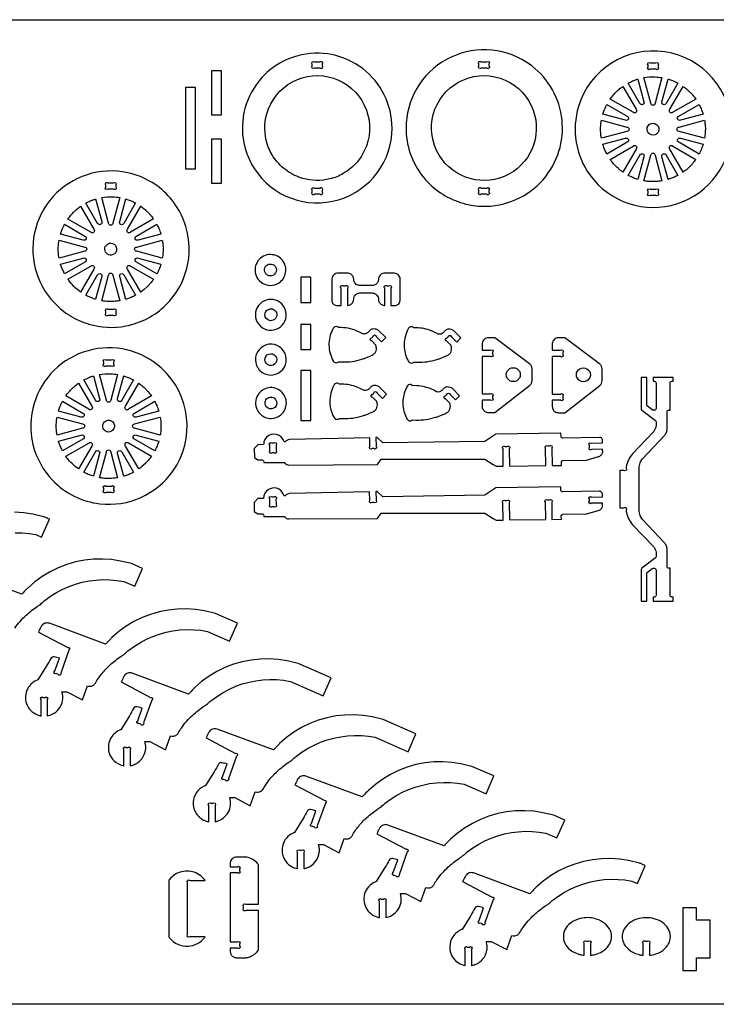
# Model space of a CAD drawing. Extents: x -50 to 95, y -24 to 55.
# Tile 2 of 3: x -19 to 37, y -24 to 55. Entities that reach past the tile are written whole.
import ezdxf

# ---------------------------------------------------------------- set-up
doc = ezdxf.new("R2010")
doc.units = 0
doc.header["$MEASUREMENT"] = 0
doc.layers.get('0').update_dxf_attribs({"linetype": 'CONTINUOUS'})
doc.layers.add('SECTIONCUTEDGES', color=18, linetype='CONTINUOUS')

msp = doc.modelspace()

# ---------------------------------------------------------------- linework, layer by layer
msp.add_lwpolyline([(94.765, -23.803), (-50.251, -23.803), (-50.251, 54.803), (94.765, 54.803)], close=True)
at = {"layer": 'SECTIONCUTEDGES'}
for points in [[(0.165, 42.89, 0.331784), (6.876, 40.425, 0.331988), (11.15, 46.152, 0.233331), (8.809, 50.894, 0.233148), (3.619, 51.923, 0.174605), (0.299, 49.612, 0.237892), (-0.505, 44.286, 0.032676), (-0.216, 43.568, 0.03255)], [(14.007, 41.831, 0.070963), (15.385, 40.751, 0.069817), (17.036, 40.085, 0.034745), (17.839, 39.943, 0.061427), (19.394, 39.97, 0.222532), (23.822, 42.859, 0.429696), (21.517, 51.63, 0.275209), (15.138, 51.407, 0.274744), (12.286, 45.687, 0.086691), (12.809, 43.612, 0.086412)], [(26.949, 42.41, 0.325322), (33.936, 40.118, 0.325497), (38.262, 46.06, 0.371858), (32.929, 52.24, 0.371962), (26.038, 47.867, 0.115164), (25.857, 45.03, 0.115322)], [(5.399, 50.941), (4.955, 50.941, -1), (4.779, 51.117), (4.779, 51.264, -1), (4.955, 51.441), (5.399, 51.441, -1), (5.575, 51.264), (5.575, 51.117, -1)], [(18.269, 51.441), (18.712, 51.441, -1), (18.889, 51.264), (18.889, 51.117, -1), (18.712, 50.941), (18.269, 50.941, -1), (18.092, 51.117), (18.092, 51.264, -1)], [(31.772, 51.347), (32.215, 51.347, -1), (32.392, 51.171), (32.392, 51.024, -1), (32.215, 50.847), (31.772, 50.847, -1), (31.595, 51.024), (31.595, 51.171, -1)], [(1.762, 43.73, -0.080134), (1.182, 44.888, -0.146264), (1.149, 47.297, -0.425215), (6.466, 50.133, -0.425051), (9.103, 44.713, -0.087626), (8.381, 43.468, -0.085811), (7.256, 42.523, -0.071707), (6.185, 42.089, -0.130273), (4.028, 42.127, -0.084944), (2.773, 42.727, -0.082952)], [(14.91, 43.982, -0.428721), (16.491, 49.829, -0.428259), (22.258, 47.965, -0.400307), (20.484, 42.475, -0.399853)], [(30.786, 50.065), (31.271, 48.253, -1), (30.947, 48.119), (30.01, 49.742, -0.012176), (30.361, 49.909, -0.019565), (30.586, 49.999, -0.009363), (30.686, 50.033, 0.003121)], [(32.708, 50.18), (32.161, 48.137, -1), (31.82, 48.137), (31.273, 50.179, -0.057699), (32.169, 50.236, -0.024823)], [(33.973, 49.746), (33.033, 48.119, -1), (32.71, 48.253), (33.196, 50.067, 0.006199), (33.215, 50.063, -0.0186), (33.233, 50.058), (33.621, 49.916, -0.018388), (33.798, 49.833, 0.006129)], [(29.584, 49.48), (30.641, 47.649, -1), (30.4, 47.408), (28.569, 48.465, -0.014778), (28.815, 48.778, -0.028539), (29.102, 49.084, -0.018438), (29.28, 49.242, -0.011345)], [(35.412, 48.465), (33.581, 47.408, -1), (33.34, 47.649), (34.397, 49.48, 0.006303), (34.527, 49.386, -0.01891), (34.655, 49.288, -0.017187), (34.809, 49.153, -0.012321), (35.011, 48.952, -0.018926), (35.178, 48.765, -0.012469)], [(28.306, 48.039), (29.93, 47.101, -1), (29.796, 46.778), (27.985, 47.263, -0.012918), (28.096, 47.585, -0.018758), (28.187, 47.802, -0.010898), (28.245, 47.921, 0.003632)], [(35.997, 47.263), (34.185, 46.778, -1), (34.051, 47.102), (35.675, 48.039, -0.026072), (35.835, 47.703, -0.02074)], [(27.869, 46.776), (29.911, 46.229, -1), (29.911, 45.888), (27.869, 45.34, 0.006429), (27.845, 45.488, -0.01929), (27.824, 45.636), (27.802, 46.058), (27.824, 46.481, -0.018896), (27.844, 46.629, 0.006298)], [(32.172, 45.619, -0.761731), (31.61, 46.342, -0.761062), (32.464, 46.01, -0.135678), (32.372, 45.774, -0.135247)], [(36.112, 45.341), (34.07, 45.888, -1), (34.069, 46.229), (36.111, 46.776, -0.005477), (36.151, 46.466, -0.027167), (36.174, 46.081, -0.022163), (36.161, 45.759, -0.016966)], [(27.982, 44.853), (29.796, 45.339, -1), (29.93, 45.015), (28.306, 44.077, -0.020623), (28.065, 44.609, -0.019978), (27.991, 44.815, -0.019766), (27.986, 44.834, 0.006588)], [(35.675, 44.077), (34.051, 45.015, -1), (34.185, 45.339), (35.996, 44.854, -0.023422), (35.857, 44.466, -0.022486)], [(28.568, 43.651), (30.4, 44.709, -1), (30.641, 44.468), (29.584, 42.637, -0.019294), (29.236, 42.913, -0.045903), (28.73, 43.436, -0.008546), (28.654, 43.533, -0.007227)], [(30.009, 42.374), (30.947, 43.998, -1), (31.271, 43.864), (30.786, 42.053, -0.012234), (30.474, 42.161, -0.017991), (30.266, 42.247, -0.010478), (30.137, 42.309, 0.003492)], [(31.273, 41.937), (31.82, 43.979, -1), (32.161, 43.979), (32.708, 41.937, -0.013089), (32.343, 41.892, -0.036535), (31.782, 41.879, -0.015577), (31.556, 41.898, -0.012352)], [(33.196, 42.05), (32.71, 43.864, -1), (33.034, 43.998), (33.973, 42.371, 0.006248), (33.798, 42.284, -0.018746), (33.621, 42.201), (33.233, 42.059, -0.018599), (33.215, 42.054, 0.006199)], [(34.397, 42.636), (33.34, 44.468, -1), (33.581, 44.709), (35.412, 43.652, -0.014529), (35.141, 43.306, -0.022653), (34.951, 43.097), (34.655, 42.828, -0.018394), (34.528, 42.731, 0.006131)], [(-14.549, 31.157, 0.063566), (-13.068, 30.502, 0.120276), (-10.11, 30.353, 0.147825), (-6.917, 32.027, 0.278823), (-5.312, 38.293, 0.15407), (-7.431, 41.398, 0.113627), (-9.961, 42.589, 0.268788), (-15.929, 40.667, 0.26905), (-17.226, 34.537, 0.085445), (-16.244, 32.686, 0.083649), (-14.673, 31.235, 0.004404), (-14.611, 31.195, 0.004421)], [(-11.093, 41.274), (-11.536, 41.274, -1), (-11.713, 41.451), (-11.713, 41.597, -1), (-11.536, 41.774), (-11.093, 41.774, -1), (-10.916, 41.597), (-10.916, 41.451, -1)], [(4.955, 41.363), (5.399, 41.363, -1), (5.575, 41.186), (5.575, 41.039, -1), (5.399, 40.863), (4.955, 40.863, -1), (4.779, 41.039), (4.779, 41.186, -1)], [(18.269, 41.363), (18.712, 41.363, -1), (18.889, 41.186), (18.889, 41.039, -1), (18.712, 40.863), (18.269, 40.863, -1), (18.092, 41.039), (18.092, 41.186, -1)], [(32.215, 40.769), (31.772, 40.769, -1), (31.595, 40.946), (31.595, 41.093, -1), (31.772, 41.269), (32.215, 41.269, -1), (32.392, 41.093), (32.392, 40.946, -1)], [(-12.523, 40.491), (-12.038, 38.679, -1), (-12.361, 38.545), (-13.299, 40.168, -0.012176), (-12.948, 40.336, -0.019565), (-12.723, 40.426, -0.009363), (-12.623, 40.459, 0.003121)], [(-10.601, 40.606), (-11.148, 38.564, -1), (-11.489, 38.564), (-12.036, 40.606, -0.057699), (-11.14, 40.662, -0.024823)], [(-9.336, 40.172), (-10.275, 38.545, -1), (-10.599, 38.679), (-10.113, 40.494, 0.006199), (-10.094, 40.489, -0.0186), (-10.075, 40.484), (-9.688, 40.342, -0.018388), (-9.511, 40.259, 0.006129)], [(-13.725, 39.907), (-12.668, 38.076, -1), (-12.909, 37.834), (-14.74, 38.891, -0.014778), (-14.494, 39.204, -0.028539), (-14.207, 39.511, -0.018438), (-14.029, 39.668, -0.011345)], [(-7.896, 38.892), (-9.727, 37.834, -1), (-9.969, 38.076), (-8.912, 39.906, 0.006303), (-8.781, 39.812, -0.01891), (-8.653, 39.715, -0.017187), (-8.5, 39.579, -0.012321), (-8.297, 39.379, -0.018926), (-8.131, 39.191, -0.012469)], [(-15.003, 38.466), (-13.379, 37.528, -1), (-13.513, 37.204), (-15.324, 37.689, -0.012918), (-15.212, 38.011, -0.018758), (-15.122, 38.228, -0.010898), (-15.063, 38.347, 0.003632)], [(-7.312, 37.69), (-9.124, 37.204, -1), (-9.258, 37.528), (-7.634, 38.466, -0.026072), (-7.473, 38.129, -0.02074)], [(-15.44, 37.202), (-13.397, 36.655, -1), (-13.397, 36.314), (-15.439, 35.767, 0.006429), (-15.464, 35.914, -0.01929), (-15.485, 36.062), (-15.506, 36.485), (-15.485, 36.907, -0.018896), (-15.464, 37.055, 0.006298)], [(-11.136, 36.045, -0.520017), (-11.793, 36.463, -0.519794), (-11.177, 36.939, -0.315968), (-10.843, 36.507, -0.315775)], [(-7.197, 35.767), (-9.239, 36.314, -1), (-9.239, 36.655), (-7.197, 37.203, -0.005477), (-7.158, 36.892, -0.027167), (-7.135, 36.508, -0.022163), (-7.147, 36.185, -0.016966)], [(-15.327, 35.279), (-13.513, 35.765, -1), (-13.378, 35.442), (-15.003, 34.504, -0.020623), (-15.243, 35.035, -0.019978), (-15.317, 35.242, -0.019766), (-15.323, 35.26, 0.006588)], [(-7.633, 34.504), (-9.258, 35.442, -1), (-9.124, 35.766), (-7.312, 35.28, -0.023422), (-7.453, 34.89, -0.022807)], [(0.569, 33.951, 0.155406), (1.226, 33.611, 0.152514), (1.972, 33.712, 0.115137), (2.397, 34.045, 0.20973), (2.655, 35.008, 0.510659), (0.883, 35.92, 0.510196)], [(-14.74, 34.078), (-12.909, 35.135, -1), (-12.668, 34.894), (-13.725, 33.063, -0.024397), (-14.15, 33.408, -0.042082), (-14.578, 33.862, -0.010889), (-14.66, 33.969, 0.00363)], [(-8.911, 33.063), (-9.969, 34.894, -1), (-9.727, 35.135), (-7.897, 34.078, -0.014529), (-8.167, 33.732, -0.022653), (-8.357, 33.524), (-8.653, 33.255, -0.018394), (-8.781, 33.157, 0.006131)], [(1.034, 34.576, -0.493086), (1.315, 35.274, -0.496276), (1.912, 34.821, -0.270598), (1.672, 34.411, -0.267947), (1.194, 34.416, -0.063066), (1.104, 34.486, -0.063066)], [(-13.299, 32.8), (-12.361, 34.424, -1), (-12.037, 34.29), (-12.523, 32.479, -0.012234), (-12.835, 32.587, -0.017991), (-13.043, 32.673, -0.010478), (-13.172, 32.736, 0.003492)], [(-12.036, 32.363), (-11.489, 34.406, -1), (-11.147, 34.406), (-10.6, 32.364, -0.013089), (-10.966, 32.319, -0.036535), (-11.526, 32.306, -0.015577), (-11.753, 32.324, -0.012352)], [(-10.113, 32.476), (-10.599, 34.29, -1), (-10.275, 34.424), (-9.336, 32.798, 0.006248), (-9.511, 32.71, -0.018746), (-9.688, 32.627), (-10.075, 32.485, -0.018599), (-10.094, 32.48, 0.006199)], [(7.078, 31.991), (7.078, 33.374, -1), (7.255, 33.551), (7.414, 33.551, -1), (7.59, 33.374), (7.59, 31.991, 0.052408), (7.736, 32.016, 0.128325), (7.943, 32.137, 0.197605), (8.086, 32.482, -0.097222), (8.126, 32.68, -0.148336), (8.304, 32.896, -0.139985), (8.586, 32.987), (9.57, 32.987, -0.145828), (9.86, 32.89, -0.209993), (10.064, 32.554, -0.026239), (10.071, 32.463, 0.09194), (10.106, 32.298, 0.131652), (10.263, 32.094, 0.131653), (10.501, 31.995, 0.024549), (10.533, 31.993, -0.008181), (10.566, 31.991), (10.566, 33.374, -1), (10.743, 33.551), (10.889, 33.551, -1), (11.066, 33.374), (11.066, 31.991, -0.00462), (11.381, 31.99, 0.14671), (11.623, 32.059, 0.128813), (11.748, 32.194, 0.116385), (11.799, 32.389), (11.799, 34.074, 0.17911), (11.664, 34.411, 0.186027), (11.352, 34.57, 0.012625), (11.335, 34.571, 0.006307), (11.301, 34.572), (10.566, 34.572, 0.145828), (10.276, 34.475, 0.209993), (10.072, 34.139, 0.026239), (10.065, 34.048, -0.09194), (10.03, 33.884, -0.148336), (9.852, 33.667, -0.139985), (9.57, 33.576), (8.586, 33.576, -0.145828), (8.296, 33.673, -0.209993), (8.093, 34.009, -0.026239), (8.086, 34.1, 0.09194), (8.05, 34.265, 0.148336), (7.873, 34.481, 0.139985), (7.59, 34.572), (6.843, 34.572, 0.17911), (6.506, 34.438, 0.186027), (6.348, 34.125, 0.012625), (6.347, 34.108, 0.006307), (6.345, 34.074), (6.345, 32.389, 0.17911), (6.453, 32.12, 0.185411), (6.703, 31.993, 0.029365), (6.778, 31.99, -0.004893)], [(0.643, 30.333, 0.32468), (2.079, 30.174, 0.324261), (2.676, 31.492, 0.315456), (1.652, 32.461, 0.314906), (0.389, 31.83, 0.16802), (0.257, 31.038, 0.16772)], [(-10.916, 31.519), (-10.916, 31.372, -1), (-11.093, 31.196), (-11.536, 31.196, -1), (-11.713, 31.372), (-11.713, 31.519, -1), (-11.536, 31.696), (-11.093, 31.696, -1)], [(1.105, 30.943, -0.342692), (1.082, 31.509, -0.167354), (1.352, 31.702, -0.066194), (1.447, 31.717, -0.053141), (1.567, 31.707, -0.194534), (1.854, 31.522, -0.255691), (1.907, 31.06, -0.265791), (1.545, 30.776, -0.258961)], [(9.852, 28.832), (9.53, 29.156, -1), (9.531, 29.406), (9.635, 29.509, -1), (9.885, 29.508), (10.306, 29.084), (10.646, 29.42), (10.078, 29.993, 0.061834), (9.996, 30.043, 0.071753), (9.769, 30.108, 0.070796), (9.595, 30.107, 0.180454), (9.353, 29.974, 0.028701), (9.295, 29.898, -0.064537), (9.232, 29.826, -0.217452), (8.863, 29.716, -0.017845), (8.817, 29.724, -0.040508), (8.798, 29.73, -0.048621), (8.747, 29.756, 0.025713), (8.549, 29.868, 0.05669), (7.835, 30.129, 0.056735), (7.081, 30.222), (6.887, 30.218, -0.12534), (6.869, 30.231, 0.109514), (6.797, 30.285, 0.209609), (6.579, 30.287, 0.125437), (6.49, 30.218, 0.040174), (6.472, 30.191, 0.008606), (6.401, 30.059, 0.123368), (6.113, 28.82, 0.12115), (6.444, 27.568, 0.018916), (6.478, 27.51, 0.113433), (6.535, 27.456, 0.1368), (6.688, 27.413, 0.136799), (6.842, 27.456, 0.077822), (6.863, 27.474, -0.14103), (6.887, 27.489), (7.153, 27.476, 0.039745), (7.966, 27.523, 0.041404), (8.728, 27.693, 0.004978), (8.896, 27.747, 0.009757), (8.981, 27.777), (9.457, 27.979, 0.025645), (9.643, 28.078, 0.123538), (9.828, 28.264, 0.094777), (9.899, 28.461, 0.094759), (9.893, 28.671, 0.002266), (9.864, 28.801, 0.072469)], [(15.858, 28.811), (15.537, 29.135, -1), (15.538, 29.385), (15.642, 29.488, -1), (15.892, 29.487), (16.313, 29.063), (16.652, 29.4), (16.085, 29.972, 0.061834), (16.003, 30.022, 0.071753), (15.776, 30.087, 0.070796), (15.601, 30.086, 0.180454), (15.36, 29.953, 0.028701), (15.302, 29.877, -0.064537), (15.239, 29.806, -0.217452), (14.869, 29.695, -0.101565), (14.75, 29.738, 0.041153), (14.296, 29.963, 0.046108), (13.703, 30.138, 0.046145), (13.087, 30.201), (12.893, 30.198, -0.125395), (12.871, 30.214, 0.143049), (12.778, 30.274, 0.126432), (12.64, 30.279, 0.126548), (12.516, 30.218, 0.084828), (12.477, 30.17, 0.021693), (12.367, 29.956, 0.112451), (12.12, 28.776, 0.11463), (12.407, 27.628, 0.017441), (12.482, 27.494, 0.121465), (12.541, 27.435, 0.1368), (12.695, 27.392, 0.136799), (12.849, 27.435, 0.077822), (12.87, 27.453, -0.14103), (12.894, 27.468), (13.16, 27.455, 0.039745), (13.956, 27.501, 0.039745), (14.734, 27.672, 0.006634), (14.886, 27.72, 0.009757), (14.987, 27.756), (15.464, 27.958, 0.025645), (15.65, 28.057, 0.123538), (15.834, 28.243, 0.094777), (15.904, 28.436, 0.090384), (15.9, 28.651, 0.012931), (15.869, 28.786, 0.06611)], [(18.347, 28.417), (19.007, 28.417, -1), (19.184, 28.24), (19.184, 28.094, -1), (19.007, 27.917), (18.347, 27.917), (18.347, 24.929), (19.007, 24.929, -1), (19.184, 24.752), (19.184, 24.606, -1), (19.007, 24.429), (18.347, 24.429, 0.001297), (18.349, 23.923, 0.098998), (18.386, 23.739, 0.147443), (18.566, 23.523, 0.140954), (18.845, 23.435), (19.367, 23.435), (22.139, 25.595, 0.106822), (22.278, 25.771, 0.106822), (22.331, 25.988), (22.331, 26.94, 0.109057), (22.276, 27.161, 0.109056), (22.132, 27.339), (19.367, 29.411), (18.845, 29.411, 0.17911), (18.508, 29.276, 0.186027), (18.35, 28.964, 0.027942), (18.345, 28.854, -0.002697)], [(23.944, 28.408), (24.604, 28.408, -1), (24.781, 28.231), (24.781, 28.085, -1), (24.604, 27.908), (23.944, 27.908), (23.944, 24.92), (24.604, 24.92, -1), (24.781, 24.743), (24.781, 24.596, -1), (24.604, 24.42), (23.944, 24.42, 0.001297), (23.945, 23.914, 0.098998), (23.983, 23.73, 0.147443), (24.162, 23.514, 0.140954), (24.442, 23.426), (24.964, 23.426), (27.736, 25.586, 0.106822), (27.875, 25.762, 0.106822), (27.928, 25.979), (27.928, 26.931, 0.109057), (27.872, 27.152, 0.109056), (27.729, 27.33), (24.964, 29.402), (24.442, 29.402, 0.17911), (24.105, 29.267, 0.186027), (23.947, 28.955, 0.027942), (23.942, 28.845, -0.002697)], [(-15.966, 18.037, 0.086412), (-14.236, 16.766, 0.086691), (-12.185, 16.157, 0.274319), (-6.361, 18.756, 0.379188), (-7.265, 26.987, 0.257222), (-13.129, 28.379, 0.257249), (-17.438, 24.166, 0.132982), (-17.531, 20.902, 0.132968)], [(0.602, 26.796, 0.908245), (2.493, 28.355, 0.907727), (0.338, 27.187, 0.048368), (0.451, 26.979, 0.048083)], [(-11.703, 27.647), (-11.26, 27.647, -1), (-11.083, 27.47), (-11.083, 27.324, -1), (-11.26, 27.147), (-11.703, 27.147, -1), (-11.88, 27.324), (-11.88, 27.47, -1)], [(1, 27.641, -0.32992), (1.312, 28.11, -0.330155), (1.851, 27.949, -0.311912), (1.871, 27.417, -0.306946), (1.376, 27.203, -0.144672), (1.146, 27.321, -0.191691)], [(-12.69, 26.364), (-12.205, 24.552, -1), (-12.528, 24.418), (-13.466, 26.042, -0.012176), (-13.115, 26.209, -0.019565), (-12.89, 26.299, -0.009363), (-12.79, 26.332, 0.003121)], [(-10.767, 26.48), (-11.315, 24.437, -1), (-11.656, 24.437), (-12.203, 26.479, -0.057699), (-11.307, 26.535, -0.024823)], [(-9.503, 26.046), (-10.442, 24.418, -1), (-10.766, 24.552), (-10.28, 26.367, 0.006199), (-10.261, 26.362, -0.0186), (-10.242, 26.357), (-9.855, 26.215, -0.018388), (-9.678, 26.133, 0.006129)], [(31.997, 8.39), (33.603, 8.39), (33.603, 8.709), (33.487, 8.709, -0.414214), (33.362, 8.834), (33.362, 11.008), (33.248, 11.008, -0.414214), (33.123, 11.133), (33.123, 11.209, -0.001328), (33.126, 12.199, 0.00959), (33.123, 12.497, 0.08671), (33.062, 12.786, 0.086806), (32.908, 13.038), (31.147, 14.903, -0.09411), (30.963, 15.222, -0.083078), (30.893, 15.632, -0.000752), (30.891, 17.32, -0.000752), (30.893, 19.009, -0.083078), (30.963, 19.419, -0.09411), (31.147, 19.738), (32.908, 21.603, 0.086806), (33.062, 21.855, 0.08671), (33.123, 22.144, 0.00959), (33.126, 22.442, -0.001329), (33.123, 23.432), (33.123, 23.507, -0.414214), (33.248, 23.632), (33.362, 23.632), (33.362, 25.807, -0.414214), (33.487, 25.932), (33.603, 25.932), (33.603, 26.251), (31.997, 26.251), (31.997, 25.932), (32.113, 25.932, -0.414214), (32.238, 25.807), (32.238, 23.757, -0.414214), (32.113, 23.632), (32.003, 23.632, -0.164223), (31.928, 23.658), (31.547, 23.948, -0.234068), (31.497, 24.048), (31.497, 26.251), (31.055, 26.251), (31.055, 23.724, 0.235486), (31.104, 23.624), (32.188, 22.808, -0.235486), (32.238, 22.708), (32.238, 22.454, -0.071048), (32.193, 22.195, -0.078973), (32.085, 21.984, -0.015763), (32.064, 21.958, -0.007881), (32.021, 21.907), (30.367, 20.155, 0.07388), (30.025, 19.648, 0.076866), (29.855, 19.084, 0.023417), (29.843, 19.015), (29.843, 18.992, -1), (29.666, 18.815), (29.35, 18.815), (29.35, 15.826), (29.666, 15.826, -1), (29.843, 15.649), (29.843, 15.626, 0.037161), (29.874, 15.449, 0.069854), (30.049, 14.944, 0.066871), (30.367, 14.485), (32.021, 12.734, -0.071048), (32.169, 12.509, -0.08294), (32.232, 12.287, -0.011822), (32.235, 12.247, -0.007881), (32.238, 12.187), (32.238, 11.933, -0.235486), (32.188, 11.833), (31.104, 11.017, 0.235486), (31.055, 10.917), (31.055, 8.39), (31.497, 8.39), (31.497, 10.593, -0.234068), (31.547, 10.693), (31.928, 10.983, -0.164223), (32.003, 11.008), (32.113, 11.008, -0.414214), (32.238, 10.883), (32.238, 8.834, -0.414214), (32.113, 8.709), (31.997, 8.709)], [(-13.892, 25.78), (-12.835, 23.949, -1), (-13.076, 23.707), (-14.907, 24.764, -0.014778), (-14.661, 25.078, -0.028539), (-14.374, 25.384, -0.018438), (-14.196, 25.542, -0.011345)], [(-8.063, 24.765), (-9.894, 23.707, -1), (-10.136, 23.949), (-9.079, 25.78, 0.006303), (-8.948, 25.685, -0.01891), (-8.82, 25.588, -0.017187), (-8.667, 25.453, -0.012321), (-8.464, 25.252, -0.018926), (-8.298, 25.064, -0.012469)], [(1.056, 23.044, 0.094401), (1.491, 22.967, 0.170768), (2.262, 23.251, 0.464229), (2.284, 25.13, 0.464136), (0.427, 24.838, 0.259519), (0.382, 23.65, 0.186569)], [(9.926, 24.314), (9.604, 24.639, -1), (9.605, 24.889), (9.709, 24.992, -1), (9.959, 24.991), (10.38, 24.566), (10.72, 24.903), (10.152, 25.475, 0.061834), (10.07, 25.525, 0.071753), (9.843, 25.59, 0.070796), (9.669, 25.589, 0.180454), (9.427, 25.456, 0.028701), (9.369, 25.38, -0.064537), (9.306, 25.309, -0.217452), (8.937, 25.199, -0.101565), (8.817, 25.241, 0.041153), (8.364, 25.466, 0.046108), (7.77, 25.642, 0.046145), (7.155, 25.705), (6.961, 25.701, -0.12534), (6.943, 25.714, 0.109514), (6.871, 25.767, 0.146598), (6.724, 25.787, 0.139937), (6.584, 25.721, 0.084828), (6.544, 25.673, 0.021693), (6.435, 25.46, 0.124471), (6.191, 24.143, 0.096115), (6.435, 23.213, 0.005797), (6.522, 23.036, 0.187127), (6.658, 22.915, 0.113295), (6.79, 22.897, 0.113567), (6.916, 22.938, 0.077822), (6.937, 22.956, -0.14103), (6.961, 22.972), (7.227, 22.959, 0.039745), (8.023, 23.004, 0.039745), (8.802, 23.175, 0.006634), (8.953, 23.224, 0.009757), (9.055, 23.26), (9.531, 23.461, 0.025645), (9.717, 23.561, 0.123538), (9.902, 23.746, 0.094777), (9.972, 23.939, 0.090384), (9.967, 24.154, 0.012931), (9.936, 24.289, 0.06611)], [(15.754, 24.198), (15.432, 24.522, -1), (15.433, 24.772), (15.537, 24.875, -1), (15.787, 24.874), (16.208, 24.45), (16.548, 24.787), (15.98, 25.359, 0.061834), (15.898, 25.409, 0.071753), (15.671, 25.474, 0.070796), (15.496, 25.473, 0.180454), (15.255, 25.34, 0.028701), (15.197, 25.264, -0.064537), (15.134, 25.193, -0.217452), (14.764, 25.082, -0.101565), (14.645, 25.125, 0.041153), (14.192, 25.35, 0.046108), (13.598, 25.525, 0.046145), (12.982, 25.588), (12.789, 25.585, -0.141443), (12.765, 25.602, 0.105545), (12.724, 25.638, 0.153336), (12.562, 25.67, 0.153374), (12.411, 25.605, 0.08355), (12.376, 25.562, 0.02938), (12.225, 25.261, 0.110293), (12.013, 24.129, 0.110294), (12.303, 23.015, 0.017441), (12.377, 22.881, 0.121465), (12.436, 22.822, 0.1368), (12.59, 22.779, 0.136799), (12.744, 22.822, 0.077822), (12.765, 22.84, -0.14103), (12.789, 22.855), (13.055, 22.842, 0.039745), (13.851, 22.888, 0.039745), (14.63, 23.059, 0.006634), (14.781, 23.107, 0.009757), (14.883, 23.143), (15.359, 23.345, 0.025645), (15.545, 23.444, 0.123538), (15.73, 23.63, 0.094777), (15.8, 23.823, 0.090384), (15.795, 24.038, 0.012931), (15.764, 24.173, 0.06611)], [(1.642, 23.756, -0.43575), (1.023, 24.071, -0.436868), (1.383, 24.663, -0.391916), (1.934, 24.329, -0.393)], [(-15.17, 24.339), (-13.546, 23.401, -1), (-13.68, 23.077), (-15.491, 23.562, -0.012918), (-15.379, 23.885, -0.018758), (-15.289, 24.102, -0.010898), (-15.23, 24.221, 0.003632)], [(-7.479, 23.563), (-9.291, 23.077, -1), (-9.425, 23.401), (-7.801, 24.339, -0.026072), (-7.64, 24.003, -0.02074)], [(-15.607, 23.076), (-13.564, 22.529, -1), (-13.564, 22.187), (-15.606, 21.64, 0.006429), (-15.631, 21.787, -0.01929), (-15.652, 21.935), (-15.673, 22.358), (-15.652, 22.781, -0.018896), (-15.631, 22.928, 0.006298)], [(-11.959, 22.309, -0.704491), (-11.151, 22.692, -0.705318), (-11.534, 21.885, -0.172802), (-11.822, 22.022, -0.173371)], [(-7.364, 21.64), (-9.406, 22.187, -1), (-9.406, 22.529), (-7.364, 23.076, -0.035509), (-7.305, 22.417, -0.037792), (-7.339, 21.797, -0.007975), (-7.351, 21.718, 0.002658)], [(-15.494, 21.152), (-13.68, 21.639, -1), (-13.545, 21.315), (-15.17, 20.377, -0.020623), (-15.41, 20.908, -0.019978), (-15.484, 21.115, -0.019766), (-15.49, 21.134, 0.006588)], [(-7.8, 20.377), (-9.425, 21.315, -1), (-9.291, 21.639), (-7.479, 21.154, -0.023422), (-7.62, 20.763, -0.022807)], [(0.433, 19.653), (0.778, 19.655, -0.414214), (0.903, 19.531), (0.904, 19.445), (2.568, 19.457, -0.179261), (2.582, 19.441, 0.072339), (2.601, 19.408, 0.106772), (2.736, 19.296, 0.104923), (2.908, 19.248), (9.982, 19.296), (10.276, 19.719), (18.569, 19.719), (19.225, 19.293), (19.468, 19.156), (20.032, 19.16), (20.015, 20.545, -1), (20.189, 20.724), (20.336, 20.726, -1), (20.515, 20.551), (20.532, 19.167), (23.43, 19.203), (23.41, 20.592, -1), (23.584, 20.771), (23.731, 20.773, -1), (23.91, 20.599), (23.93, 19.208), (24.68, 19.219), (24.675, 19.493, -0.414143), (24.798, 19.62), (26.685, 19.65), (27.64, 19.922, 0.116099), (27.842, 20.039, 0.123161), (27.961, 20.225, 0.093814), (27.975, 20.325, -0.008595), (27.969, 20.513), (27.095, 20.499, -1), (26.916, 20.673), (26.914, 20.819, -1), (27.087, 20.999), (27.964, 21.013, 0.008792), (27.952, 21.259, 0.293453), (27.819, 21.441, 0.051082), (27.782, 21.451, 0.039322), (27.732, 21.455), (24.774, 21.407, -0.414353), (24.647, 21.53), (24.643, 21.804), (19.441, 21.727), (18.565, 21.141), (10.409, 21.02), (9.958, 21.439, 0.116141), (9.94, 21.441, -0.019273), (9.867, 21.437), (9.876, 20.738, -1), (9.701, 20.559), (9.555, 20.558, -1), (9.376, 20.732), (9.367, 21.425), (2.955, 21.276, 0.129415), (2.748, 21.209, 0.061161), (2.651, 21.129, -0.183348), (2.581, 21.095, -0.251847), (2.527, 21.118), (2.441, 21.318), (2.306, 21.488), (2.132, 21.618), (1.93, 21.698), (1.714, 21.723), (1.499, 21.691), (1.3, 21.605), (1.129, 21.471), (1, 21.296), (0.919, 21.094, 0.044207), (0.907, 21.019, -0.011454), (0.894, 20.879), (0.425, 20.872), (0.148, 20.563), (0.153, 19.847)], [(-14.907, 19.951), (-13.076, 21.008, -1), (-12.835, 20.767), (-13.892, 18.936, -0.019294), (-14.239, 19.213, -0.045903), (-14.745, 19.735, -0.008546), (-14.821, 19.833, -0.007227)], [(-12.203, 18.236), (-11.656, 20.279, -1), (-11.314, 20.279), (-10.767, 18.237, -0.013089), (-11.133, 18.192, -0.036535), (-11.693, 18.179, -0.015577), (-11.92, 18.197, -0.012352)], [(-9.078, 18.936), (-10.136, 20.767, -1), (-9.894, 21.009), (-8.064, 19.952, -0.014529), (-8.334, 19.605, -0.022653), (-8.524, 19.397), (-8.82, 19.128, -0.018394), (-8.948, 19.03, 0.006131)], [(1.562, 21.01), (1.709, 21.011, -1), (1.887, 20.836), (1.89, 20.392, -1), (1.714, 20.214), (1.568, 20.213, -1), (1.39, 20.389), (1.387, 20.832, -1)], [(-13.466, 18.673), (-12.528, 20.298, -1), (-12.204, 20.163), (-12.69, 18.352, -0.012234), (-13.002, 18.46, -0.017991), (-13.21, 18.547, -0.010478), (-13.338, 18.609, 0.003492)], [(-10.28, 18.349), (-10.766, 20.164, -1), (-10.442, 20.298), (-9.503, 18.671, 0.006248), (-9.678, 18.584, -0.018746), (-9.855, 18.5), (-10.242, 18.359, -0.018599), (-10.261, 18.354, 0.006199)], [(-11.88, 17.246), (-11.88, 17.392, -1), (-11.703, 17.569), (-11.26, 17.569, -1), (-11.083, 17.392), (-11.083, 17.246, -1), (-11.26, 17.069), (-11.703, 17.069, -1)], [(0.428, 15.351), (0.772, 15.353, -0.414214), (0.898, 15.229), (0.898, 15.143), (2.563, 15.154, -0.179261), (2.576, 15.139, 0.072339), (2.596, 15.105, 0.106772), (2.731, 14.993, 0.104923), (2.902, 14.946), (9.977, 14.993), (10.27, 15.417), (18.564, 15.417), (19.22, 14.991), (19.463, 14.853), (20.026, 14.858), (20.009, 16.243, -1), (20.183, 16.422), (20.33, 16.424, -1), (20.509, 16.249), (20.526, 14.864), (23.424, 14.9), (23.404, 16.289, -1), (23.579, 16.469), (23.725, 16.471, -1), (23.904, 16.296), (23.924, 14.906), (24.674, 14.917), (24.67, 15.191, -0.414143), (24.793, 15.318), (26.68, 15.348), (27.634, 15.619, 0.116099), (27.836, 15.737, 0.123161), (27.955, 15.923, 0.093814), (27.969, 16.023, -0.008595), (27.963, 16.211), (27.09, 16.196, -1), (26.91, 16.37), (26.908, 16.517, -1), (27.082, 16.696), (27.958, 16.711, 0.008792), (27.947, 16.957, 0.293453), (27.813, 17.138, 0.051082), (27.776, 17.148, 0.039322), (27.727, 17.153), (24.769, 17.105, -0.414353), (24.642, 17.228), (24.637, 17.501), (19.435, 17.424), (18.559, 16.839), (10.404, 16.718), (9.952, 17.136, 0.116141), (9.934, 17.139, -0.019273), (9.861, 17.134), (9.87, 16.436, -1), (9.696, 16.257), (9.549, 16.255, -1), (9.37, 16.43), (9.362, 17.123), (2.949, 16.973, 0.129415), (2.742, 16.907, 0.061161), (2.646, 16.827, -0.183348), (2.575, 16.793, -0.251847), (2.521, 16.816), (2.435, 17.015), (2.3, 17.186), (2.126, 17.315), (1.924, 17.395), (1.708, 17.421), (1.493, 17.389), (1.294, 17.303), (1.124, 17.168), (0.994, 16.994), (0.914, 16.792, 0.044207), (0.902, 16.717, -0.011454), (0.889, 16.576), (0.419, 16.569), (0.142, 16.261), (0.147, 15.545)], [(1.557, 16.708), (1.703, 16.709, -1), (1.881, 16.533), (1.884, 16.09, -1), (1.708, 15.912), (1.562, 15.911, -1), (1.384, 16.087), (1.381, 16.53, -1)], [(-16.881, -0.775), (-16.881, 0.521, -1), (-16.704, 0.698), (-16.558, 0.698, -1), (-16.381, 0.521), (-16.381, -0.775, 0.059141), (-16, -0.653, 0.121388), (-15.45, -0.218, 0.121883), (-15.164, 0.43, 0.118656), (-15.209, 1.155), (-14.81, 1.155), (-13.569, 0.499), (-13.171, 1.621, 0.110316), (-12.915, 1.593, 0.121881), (-12.696, 1.673, 0.112814), (-12.536, 1.845, -0.038886), (-12.003, 2.619, -0.039453), (-11.354, 3.302, -0.033728), (-10.486, 3.981, -0.013715), (-10.388, 4.044, 0.024577), (-10.292, 4.109, 0.026089), (-10.142, 4.233, -0.020061), (-9.867, 4.467), (-9.418, 4.793), (-8.947, 5.087), (-8.456, 5.346), (-7.947, 5.569), (-7.424, 5.755), (-6.889, 5.903), (-6.345, 6.012), (-5.794, 6.082), (-5.24, 6.112), (-4.684, 6.102), (-4.131, 6.053), (-3.583, 5.964), (-1.83, 5.197), (-1.205, 6.626), (-2.959, 7.393), (-3.835, 7.599), (-4.552, 7.71), (-5.276, 7.758), (-6.002, 7.744), (-6.723, 7.667), (-7.435, 7.527), (-8.132, 7.326), (-8.809, 7.066), (-9.461, 6.747), (-10.083, 6.374), (-10.671, 5.947), (-11.219, 5.472, 0.013028), (-11.321, 5.369, -0.002171), (-11.723, 4.95), (-16.215, 6.614, 0.161142), (-16.574, 6.614, 0.167596), (-16.849, 6.404, 0.03262), (-16.903, 6.309, -0.002417), (-17.097, 5.919), (-14.748, 4.678, -1), (-14.664, 4.463), (-15.309, 2.646, -1), (-15.541, 2.541), (-15.677, 2.595, -1), (-15.778, 2.818), (-15.417, 3.837, 0.000984), (-15.827, 3.935, 0.161021), (-15.98, 3.922, 0.167951), (-16.107, 3.807, -0.009744), (-16.442, 3.219), (-17.132, 2.105, -0.104608), (-17.154, 2.094, 0.035992), (-17.245, 2.06, 0.199431), (-18.031, 1.219, 0.200046), (-17.988, 0.073, 0.109657), (-17.595, -0.444, 0.110065), (-17.022, -0.744, 0.017881), (-16.952, -0.761, -0.00596)], [(-10.264, -4.761), (-10.264, -3.465, -1), (-10.087, -3.288), (-9.941, -3.288, -1), (-9.764, -3.465), (-9.764, -4.761, 0.020963), (-9.545, -4.704, 0.061647), (-9.238, -4.566, 0.157927), (-8.638, -3.87, 0.157202), (-8.559, -2.95, 0.017201), (-8.574, -2.891, -0.005733), (-8.592, -2.831), (-8.193, -2.831), (-6.952, -3.487), (-6.554, -2.366, 0.09929), (-6.315, -2.397, 0.116244), (-6.117, -2.336, 0.12564), (-5.932, -2.153, -0.015905), (-5.67, -1.746, -0.056835), (-4.767, -0.714, -0.035533), (-3.869, -0.005, -0.013715), (-3.771, 0.058, 0.024577), (-3.675, 0.123, 0.026089), (-3.525, 0.247, -0.020061), (-3.25, 0.481), (-2.801, 0.807), (-2.33, 1.101), (-1.839, 1.36), (-1.33, 1.583), (-0.807, 1.769), (-0.272, 1.917), (0.272, 2.026), (0.823, 2.096), (1.377, 2.126), (1.933, 2.116), (2.486, 2.067), (3.034, 1.978), (5.663, 0.828), (6.288, 2.257), (3.658, 3.407), (2.782, 3.613), (2.065, 3.724), (1.341, 3.772), (0.615, 3.758), (-0.106, 3.681), (-0.818, 3.541), (-1.515, 3.34), (-2.192, 3.079), (-2.844, 2.761), (-3.466, 2.387), (-4.054, 1.961), (-4.602, 1.486, 0.013028), (-4.704, 1.383, -0.002171), (-5.106, 0.964), (-9.598, 2.628, 0.161142), (-9.957, 2.628, 0.167596), (-10.232, 2.418, 0.03262), (-10.286, 2.323, -0.002417), (-10.48, 1.933), (-8.131, 0.692, -1), (-8.047, 0.477), (-8.692, -1.341, -1), (-8.924, -1.446), (-9.06, -1.392, -1), (-9.161, -1.168), (-8.8, -0.149, 0.000984), (-9.21, -0.051, 0.161021), (-9.363, -0.064, 0.167951), (-9.49, -0.179, -0.009744), (-9.825, -0.767), (-10.515, -1.881, -0.129096), (-10.539, -1.892, 0.054431), (-10.565, -1.899, 0.156273), (-11.28, -2.501, 0.217069), (-11.444, -3.721, 0.133361), (-11.034, -4.377, 0.130475), (-10.335, -4.748, 0.013414), (-10.3, -4.755, -0.004471)], [(-3.488, -9.226), (-3.488, -7.93, -1), (-3.311, -7.753), (-3.164, -7.753, -1), (-2.988, -7.93), (-2.988, -9.226, 0.020963), (-2.769, -9.168, 0.061647), (-2.462, -9.03, 0.206484), (-1.773, -8.061, 0.112398), (-1.782, -7.415, 0.012711), (-1.798, -7.355, -0.004237), (-1.815, -7.296), (-1.417, -7.296), (-0.175, -7.952), (0.223, -6.83, 0.10429), (0.465, -6.86, 0.22206), (0.827, -6.651, 0.018768), (0.917, -6.51, -0.030198), (1.293, -5.956, -0.042786), (1.98, -5.205, -0.036783), (2.907, -4.469, -0.013715), (3.005, -4.406, 0.024577), (3.102, -4.342, 0.026089), (3.251, -4.217, -0.020061), (3.526, -3.984), (3.975, -3.657), (4.447, -3.364), (4.938, -3.105), (5.446, -2.882), (5.969, -2.696), (6.504, -2.548), (7.049, -2.439), (7.599, -2.369), (8.154, -2.339), (8.709, -2.348), (9.262, -2.398), (9.81, -2.487), (12.44, -3.637), (13.064, -2.208), (10.435, -1.058), (9.558, -0.852), (8.841, -0.741), (8.117, -0.692), (7.392, -0.707), (6.67, -0.784), (5.958, -0.924), (5.261, -1.124), (4.584, -1.385), (3.932, -1.703), (3.31, -2.077), (2.723, -2.503), (2.175, -2.979, 0.013028), (2.072, -3.081, -0.002171), (1.67, -3.5), (-2.821, -1.837, 0.161142), (-3.18, -1.837, 0.167596), (-3.455, -2.047, 0.03262), (-3.509, -2.141, -0.002417), (-3.703, -2.532), (-1.355, -3.772, -1), (-1.271, -3.988), (-1.916, -5.805, -1), (-2.148, -5.91), (-2.283, -5.856, -1), (-2.385, -5.633), (-2.023, -4.614, 0.000984), (-2.434, -4.516, 0.161021), (-2.587, -4.529, 0.167951), (-2.713, -4.644, -0.009744), (-3.049, -5.231), (-3.739, -6.346, -0.102289), (-3.76, -6.357, 0.030824), (-3.852, -6.391, 0.147127), (-4.484, -6.93, 0.192634), (-4.702, -8.051, 0.079328), (-4.549, -8.472, 0.142426), (-3.953, -9.065, 0.04156), (-3.746, -9.157, 0.035326)], [(3.608, -12.973), (3.608, -11.677, -1), (3.785, -11.5), (3.931, -11.5, -1), (4.108, -11.677), (4.108, -12.973, 0.022698), (4.352, -12.908, 0.051188), (4.574, -12.812, 0.11815), (5.104, -12.321, 0.121325), (5.343, -11.66, 0.060016), (5.339, -11.33, 0.034446), (5.28, -11.043), (5.679, -11.043), (6.92, -11.699), (7.318, -10.577, 0.110316), (7.574, -10.605, 0.121881), (7.793, -10.524, 0.112814), (7.953, -10.352, -0.038886), (8.486, -9.579, -0.039453), (9.135, -8.896, -0.033728), (10.003, -8.216, -0.013715), (10.101, -8.153, 0.024577), (10.197, -8.089, 0.026089), (10.347, -7.964, -0.020061), (10.622, -7.731), (11.071, -7.404), (11.542, -7.111), (12.033, -6.852), (12.541, -6.629), (13.065, -6.443), (13.6, -6.295), (14.144, -6.186), (14.695, -6.116), (15.249, -6.086), (15.804, -6.095), (16.357, -6.145), (16.905, -6.234), (18.658, -7), (19.283, -5.571), (17.53, -4.805), (16.654, -4.599), (15.937, -4.488), (15.213, -4.439), (14.487, -4.454), (13.766, -4.531), (13.054, -4.671), (12.356, -4.871), (11.679, -5.132), (11.027, -5.45), (10.405, -5.824), (9.818, -6.25), (9.27, -6.726, 0.013028), (9.167, -6.828, -0.002171), (8.765, -7.247), (4.274, -5.584, 0.161142), (3.915, -5.584, 0.167596), (3.64, -5.794, 0.03262), (3.586, -5.888, -0.002417), (3.392, -6.279), (5.74, -7.519, -1), (5.825, -7.735), (5.18, -9.552, -1), (4.948, -9.657), (4.812, -9.603, -1), (4.711, -9.38), (5.072, -8.361, 0.000984), (4.662, -8.263, 0.161021), (4.509, -8.276, 0.167951), (4.382, -8.391, -0.009744), (4.047, -8.978), (3.356, -10.093, -0.104608), (3.335, -10.104, 0.035992), (3.243, -10.138, 0.223397), (2.421, -11.103, 0.161561), (2.473, -12.062, 0.100402), (2.779, -12.534, 0.094867), (3.267, -12.872, 0.032757), (3.384, -12.916, 0.017693)], [(10.145, -16.879), (10.145, -15.583, -1), (10.322, -15.406), (10.468, -15.406, -1), (10.645, -15.583), (10.645, -16.879, 0.020963), (10.864, -16.822, 0.061647), (11.171, -16.684, 0.220567), (11.867, -15.646, 0.114184), (11.817, -14.949), (12.216, -14.949), (13.458, -15.605), (13.855, -14.484, 0.09929), (14.094, -14.515, 0.116244), (14.292, -14.454, 0.12564), (14.477, -14.271, -0.015905), (14.739, -13.864, -0.056835), (15.642, -12.831, -0.035533), (16.54, -12.123, -0.013715), (16.638, -12.06, 0.024577), (16.734, -11.995, 0.026089), (16.884, -11.871, -0.020061), (17.159, -11.637), (17.608, -11.311), (18.079, -11.017), (18.57, -10.758), (19.079, -10.535), (19.602, -10.349), (20.137, -10.201), (20.681, -10.092), (21.232, -10.022), (21.786, -9.992), (22.342, -10.002), (22.895, -10.051), (23.443, -10.14), (24.319, -10.524), (24.944, -9.095), (24.068, -8.711), (23.191, -8.505), (22.474, -8.394), (21.75, -8.346), (21.024, -8.36), (20.303, -8.437), (19.591, -8.577), (18.894, -8.778), (18.217, -9.038), (17.565, -9.357), (16.943, -9.731), (16.355, -10.157), (15.807, -10.632, 0.013028), (15.705, -10.735, -0.002171), (15.303, -11.154), (10.811, -9.49, 0.161142), (10.453, -9.49, 0.167596), (10.178, -9.7, 0.03262), (10.123, -9.795, -0.002417), (9.929, -10.185), (12.278, -11.426, -1), (12.362, -11.641), (11.717, -13.458, -1), (11.485, -13.564), (11.349, -13.509, -1), (11.248, -13.286), (11.609, -12.267, 0.000984), (11.199, -12.169, 0.161021), (11.046, -12.182, 0.167951), (10.92, -12.297, -0.009744), (10.584, -12.885), (9.894, -13.999, -0.104608), (9.872, -14.01, 0.035992), (9.781, -14.044, 0.217293), (8.963, -14.982, 0.217842), (9.136, -16.21, 0.098469), (9.534, -16.625, 0.095737), (10.074, -16.865, 0.013414), (10.109, -16.873, -0.004471)], [(0.494, -16.318), (-0.535, -16.318, -1), (-0.712, -16.142), (-0.712, -15.995, -1), (-0.535, -15.818), (0.494, -15.818), (0.494, -12.69, 0.084752), (0.483, -12.669, 0.003619), (0.424, -12.591, 0.092146), (0.037, -12.25, 0.089566), (-0.459, -12.062, 0.008346), (-0.503, -12.054, 0.018717), (-0.523, -12.052), (-1.269, -12.052, 0.17911), (-1.608, -12.188, 0.186027), (-1.768, -12.503, 0.033765), (-1.773, -12.661, -0.008515), (-1.771, -12.818), (-1.2, -12.818, -1), (-1.024, -12.995), (-1.024, -13.142, -1), (-1.2, -13.318), (-1.771, -13.318), (-1.771, -18.818), (-1.2, -18.818, -1), (-1.024, -18.995), (-1.024, -19.142, -1), (-1.2, -19.318), (-1.771, -19.318, 0.0062), (-1.767, -19.606, 0.14327), (-1.685, -19.863, 0.122636), (-1.509, -20.021, 0.116385), (-1.269, -20.084), (-0.519, -20.084, 0.041427), (-0.364, -20.058, 0.057392), (-0.041, -19.933, 0.053517), (0.212, -19.764, 0.053288), (0.425, -19.544, 0.003544), (0.483, -19.468, 0.084661), (0.494, -19.447)], [(17.001, -20.706), (17.001, -19.41, -1), (17.178, -19.233), (17.324, -19.233, -1), (17.501, -19.41), (17.501, -20.706, 0.023138), (17.739, -20.642, 0.047803), (17.967, -20.545, 0.163928), (18.613, -19.846, 0.163128), (18.707, -18.895, 0.017201), (18.691, -18.835, -0.005733), (18.674, -18.776), (19.072, -18.776), (20.314, -19.432), (20.712, -18.31, 0.09929), (20.945, -18.341, 0.110758), (21.148, -18.281, 0.133074), (21.335, -18.099, -0.017801), (21.596, -17.691, -0.056835), (22.498, -16.658, -0.035533), (23.396, -15.949, -0.013715), (23.494, -15.887, 0.024577), (23.591, -15.822, 0.026089), (23.74, -15.698, -0.020061), (24.015, -15.464), (24.464, -15.137), (24.935, -14.844), (25.426, -14.585), (25.935, -14.362), (26.458, -14.176), (26.993, -14.028), (27.537, -13.919), (28.088, -13.849), (28.643, -13.819), (29.198, -13.828), (29.751, -13.878), (30.299, -13.967), (30.755, -14.166), (31.38, -12.737, -0.004535), (31.016, -12.575, 0.027218), (30.924, -12.538), (30.047, -12.332), (29.33, -12.221), (28.606, -12.172), (27.881, -12.187), (27.159, -12.264), (26.447, -12.404), (25.75, -12.605), (25.073, -12.865), (24.421, -13.184), (23.799, -13.557), (23.212, -13.983), (22.664, -14.459, 0.013028), (22.561, -14.562, -0.002171), (22.159, -14.98), (17.668, -13.317, 0.161142), (17.309, -13.317, 0.167596), (17.034, -13.527, 0.03262), (16.979, -13.621, -0.002417), (16.785, -14.012), (19.134, -15.252, -1), (19.218, -15.468), (18.573, -17.285, -1), (18.341, -17.39), (18.205, -17.336, -1), (18.104, -17.113), (18.466, -16.094, 0.000984), (18.055, -15.996, 0.161021), (17.902, -16.009, 0.167951), (17.776, -16.124, -0.009744), (17.44, -16.711), (16.75, -17.826, -0.129096), (16.726, -17.837, 0.054431), (16.7, -17.844, 0.148247), (16.011, -18.405, 0.286429), (15.957, -19.979, 0.098121), (16.34, -20.418, 0.098543), (16.86, -20.675, 0.017881), (16.931, -20.691, -0.00596)], [(-3.78, -18.42), (-5.011, -18.42, -1), (-5.187, -18.243), (-5.187, -14.091, -1), (-5.011, -13.914), (-3.78, -13.914, 0.038073), (-4.018, -13.649, 0.086225), (-4.514, -13.318, 0.165526), (-5.642, -13.216, 0.163078), (-6.615, -13.828, -0.003274), (-6.671, -13.895, 0.092926), (-6.681, -13.914), (-6.681, -18.42, 0.085175), (-6.671, -18.439, 0.019014), (-6.544, -18.588, 0.164246), (-5.539, -19.138, 0.225008), (-4.07, -18.736, 0.029293), (-3.939, -18.609, 0.021768)], [(26.504, -19.891), (26.504, -18.939, -1), (26.681, -18.762), (26.828, -18.762, -1), (27.004, -18.939), (27.004, -19.891, 0.027943), (27.38, -19.819, 0.074409), (27.929, -19.592, 0.105275), (28.461, -19.094, 0.255238), (28.589, -17.934, 0.121832), (28.189, -17.388, 0.099242), (27.463, -16.993, 0.118307), (26.344, -16.921, 0.090162), (25.58, -17.2, 0.113409), (25.036, -17.713, 0.265194), (24.951, -18.927, 0.119117), (25.385, -19.458, 0.097373), (26.135, -19.824, 0.01993), (26.255, -19.851, 0.009773)], [(31.208, -19.891), (31.208, -18.939, -1), (31.385, -18.762), (31.531, -18.762, -1), (31.708, -18.939), (31.708, -19.891, 0.098597), (32.61, -19.605, 0.122424), (33.173, -19.084, 0.107731), (33.368, -18.574, 0.150933), (33.261, -17.864, 0.107046), (32.887, -17.384, 0.088982), (32.253, -17.022, 0.074213), (31.583, -16.891, 0.070501), (30.868, -16.96, 0.135194), (29.926, -17.482, 0.127408), (29.581, -18.053, 0.198024), (29.674, -18.963, 0.122987), (30.19, -19.531, 0.051851), (30.582, -19.738, 0.050286), (31.02, -19.865, 0.014778), (31.114, -19.879, -0.004926)]]:
    msp.add_lwpolyline(points, format="xyb", close=True, dxfattribs=at)
for points in [[(-3.273, 50.708), (-3.273, 47.208), (-2.477, 47.208), (-2.477, 50.708)], [(-4.554, 42.903), (-4.554, 49.403), (-5.351, 49.403), (-5.351, 42.903)], [(-3.273, 41.754), (-2.477, 41.754), (-2.477, 45.254), (-3.273, 45.254)], [(3.873, 32.237), (4.669, 32.237), (4.669, 34.237), (3.873, 34.237)], [(3.863, 28.462), (4.66, 28.462), (4.66, 30.462), (3.863, 30.462)], [(4.66, 22.8), (4.66, 26.788), (3.863, 26.788), (3.863, 22.8)], [(20.297, 26.609), (20.353, 26.743), (20.442, 26.859), (20.557, 26.947), (20.692, 27.003), (20.836, 27.022), (20.981, 27.003), (21.115, 26.947), (21.231, 26.859), (21.319, 26.743), (21.375, 26.609), (21.394, 26.464), (21.375, 26.32), (21.319, 26.185), (21.231, 26.07), (21.115, 25.981), (20.981, 25.925), (20.836, 25.906), (20.692, 25.925), (20.557, 25.981), (20.442, 26.07), (20.353, 26.185), (20.297, 26.32), (20.278, 26.464)], [(25.894, 26.6), (25.95, 26.734), (26.038, 26.85), (26.154, 26.938), (26.288, 26.994), (26.433, 27.013), (26.577, 26.994), (26.712, 26.938), (26.827, 26.85), (26.916, 26.734), (26.972, 26.6), (26.991, 26.455), (26.972, 26.311), (26.916, 26.176), (26.827, 26.061), (26.712, 25.972), (26.577, 25.916), (26.433, 25.897), (26.288, 25.916), (26.154, 25.972), (26.038, 26.061), (25.95, 26.176), (25.894, 26.311), (25.875, 26.455)], [(35.479, -17.095), (35.479, -16.095), (34.364, -16.095), (34.364, -21.095), (35.479, -21.095), (35.479, -20.095), (36.547, -20.095), (36.547, -17.095)]]:
    msp.add_lwpolyline(points, close=True, dxfattribs=at)
for points in [[(-18.952, 13.845), (-18.397, 13.835), (-17.844, 13.786), (-17.296, 13.697), (-16.84, 13.497), (-16.215, 14.926, -0.004535), (-16.578, 15.089, 0.027218), (-16.671, 15.126), (-17.548, 15.332), (-18.265, 15.443), (-18.989, 15.492)], [(-18.983, 6.226, -0.056835), (-18.081, 7.259, -0.035533), (-17.183, 7.968, -0.013715), (-17.085, 8.03, 0.024577), (-16.988, 8.095, 0.026089), (-16.839, 8.219, -0.020061), (-16.564, 8.453), (-16.115, 8.78), (-15.644, 9.073), (-15.153, 9.332), (-14.644, 9.555), (-14.121, 9.741), (-13.586, 9.889), (-13.041, 9.998), (-12.491, 10.068), (-11.936, 10.098), (-11.381, 10.088), (-10.828, 10.039), (-10.28, 9.95), (-9.404, 9.567), (-8.779, 10.996), (-9.655, 11.379), (-10.532, 11.585), (-11.249, 11.696), (-11.973, 11.745), (-12.698, 11.73), (-13.42, 11.653), (-14.132, 11.513), (-14.829, 11.312), (-15.506, 11.052), (-16.158, 10.733), (-16.78, 10.36), (-17.367, 9.933), (-17.915, 9.458, 0.013028), (-18.018, 9.355, -0.002171), (-18.42, 8.937), (-22.911, 10.6, 0.161142)]]:
    msp.add_lwpolyline(points, format="xyb", dxfattribs=at)

doc.saveas('drawing.dxf')
